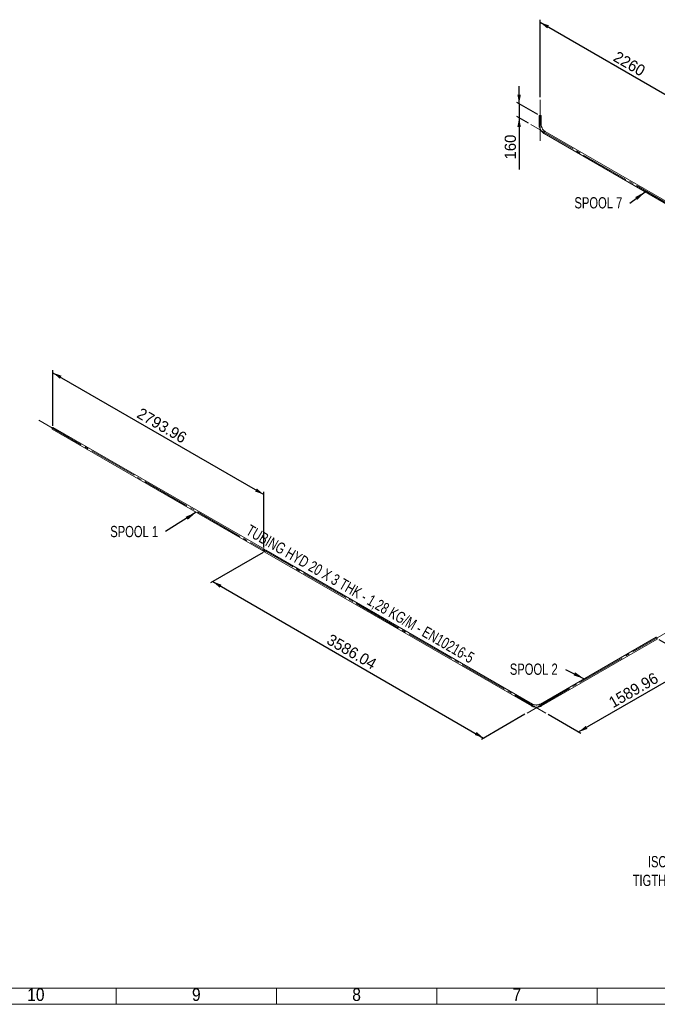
# Paper-space layout 'Hoja3' of a CAD drawing. Header units: millimetres. Extents: x 450 to 25135, y 150 to 17673.
# Tile 5 of 21: x 10361 to 16328, y 150 to 9361. Entities that reach past the tile are written whole.
import ezdxf

# ---------------------------------------------------------------- set-up
doc = ezdxf.new("R2010")
doc.units = ezdxf.units.MM
doc.linetypes.add('SLD-Centrada-trazos-largos', pattern=[19.05, 15.24, -1.27, 1.27, -1.27])
doc.linetypes.add('SLD-Continua', pattern=[0])
doc.layers.add('COTAS', color=1, linetype='SLD-Continua')
doc.styles.add('SLDTEXTSTYLE3', font='GOTHIC.TTF', dxfattribs={"width": 0.913})
doc.styles.add('SLDTEXTSTYLE6', font='ARIALN.TTF', dxfattribs={"width": 0.87})
doc.styles.add('SLDTEXTSTYLE8', font='ARIAL.TTF', dxfattribs={"width": 0.948})
doc.styles.get("Standard").update_dxf_attribs({"font": 'ARIALN.TTF'})
doc.dimstyles.new('SLDDIMSTYLE2', dxfattribs={"dimtxt": 105, "dimasz": 105, "dimexe": 0, "dimexo": 0.0625, "dimgap": 26.25, "dimtad": 1, "dimlfac": 0.857143, "dimrnd": 1e-09, "dimzin": 12, "dimdsep": 46, "dimtxsty": 'SLDTEXTSTYLE8', "dimsah": 1, "dimcen": 0.09, "dimadec": 0, "dimazin": 3, "dimtfac": 1, "dimtmove": 0, "dimatfit": 0, "dimfxl": 1, "dimfrac": 2, "dimtolj": 1, "dimtzin": 12, "dimarcsym": 0})
doc.dimstyles.new('SLDDIMSTYLE3', dxfattribs={"dimtxt": 105, "dimasz": 105, "dimexe": 0, "dimexo": 0.0625, "dimgap": 26.25, "dimtad": 1, "dimlfac": 0.857143, "dimrnd": 1e-09, "dimzin": 12, "dimdsep": 46, "dimtxsty": 'SLDTEXTSTYLE8', "dimsah": 1, "dimcen": 0.09, "dimadec": 0, "dimazin": 3, "dimtfac": 1, "dimtofl": 0, "dimtmove": 0, "dimatfit": 3, "dimfxl": 1, "dimfrac": 2, "dimtolj": 1, "dimtzin": 12, "dimarcsym": 0})
doc.dimstyles.new('SLDDIMSTYLE4', dxfattribs={"dimtxt": 0.18, "dimasz": 105, "dimexe": 0, "dimexo": 0.0625, "dimgap": 0, "dimtad": 0, "dimtih": 1, "dimtoh": 1, "dimdec": 0, "dimrnd": 1e-09, "dimzin": 0, "dimdsep": 46, "dimtxsty": 'Standard', "dimsah": 1, "dimcen": 0.09, "dimadec": 0, "dimazin": 0, "dimtfac": 105, "dimtdec": 0, "dimtofl": 0, "dimtmove": 0, "dimatfit": 3, "dimfxl": 1, "dimfrac": 2, "dimtolj": 1, "dimtzin": 0, "dimarcsym": 0})

# ---------------------------------------------------------------- blocks, each defined once
blk = doc.blocks.new('_D_73')
at = {"layer": 'COTAS', "ltscale": 30}
for p, q in [((10670.9, 5562.5), (10670.9, 6083.2)), ((10670.9, 6058.7), (12646.5, 4918.2)), ((12646.5, 4422), (12646.5, 4942.7))]:
    blk.add_line(p, q, dxfattribs=at)
for points in [[(10670.9, 6058.7), (10737, 6001.8), (10753.2, 6029.8)], [(12646.5, 4918.2), (12580.3, 4975), (12564.2, 4947)]]:
    blk.add_solid(points, dxfattribs=at)
at = {"layer": 'COTAS', "ltscale": 30, "insert": (11500.6, 5736), "char_height": 105, "attachment_point": 1, "rotation": 330.00269, "style": 'SLDTEXTSTYLE8'}
blk.add_mtext('2793.96', dxfattribs=at)
blk = doc.blocks.new('_D_74')
at = {"layer": 'COTAS', "ltscale": 30}
for p, q in [((12639.4, 4377.1), (12145.8, 4092.1)), ((12167, 4104.4), (14702.8, 2640.5)), ((15087.7, 2862.7), (14681.5, 2628.3))]:
    blk.add_line(p, q, dxfattribs=at)
for points in [[(12167, 4104.4), (12233.2, 4047.5), (12249.4, 4075.5)], [(14702.8, 2640.5), (14636.6, 2697.4), (14620.4, 2669.4)]]:
    blk.add_solid(points, dxfattribs=at)
at = {"layer": 'COTAS', "ltscale": 30, "insert": (13276.8, 3620), "char_height": 105, "attachment_point": 1, "rotation": 330.00269, "style": 'SLDTEXTSTYLE8'}
blk.add_mtext('3586.04', dxfattribs=at)
blk = doc.blocks.new('_D_75')
at = {"layer": 'COTAS', "ltscale": 30}
for p, q in [((16341.8, 3562.3), (16737, 3334.1)), ((15591.5, 2697.4), (16715.8, 3346.4)), ((15305, 2862.7), (15612.7, 2685.1))]:
    blk.add_line(p, q, dxfattribs=at)
for points in [[(16715.8, 3346.4), (16633.5, 3317.5), (16649.6, 3289.5)], [(15591.5, 2697.4), (15673.8, 2726.2), (15657.7, 2754.2)]]:
    blk.add_solid(points, dxfattribs=at)
at = {"layer": 'COTAS', "ltscale": 30, "insert": (15860.2, 3008.8), "char_height": 105, "attachment_point": 1, "rotation": 29.99731, "style": 'SLDTEXTSTYLE8'}
blk.add_mtext('1589.96', dxfattribs=at)
blk = doc.blocks.new('_D_84')
at = {"layer": 'COTAS', "ltscale": 30}
for p, q in [((15231, 8634.8), (15231, 9360.7)), ((15231, 9336.2), (16829.1, 8413.7)), ((16829.1, 8145.1), (16829.1, 8438.2))]:
    blk.add_line(p, q, dxfattribs=at)
for points in [[(15231, 9336.2), (15297.2, 9279.4), (15313.3, 9307.3)], [(16829.1, 8413.7), (16762.9, 8470.5), (16746.7, 8442.6)]]:
    blk.add_solid(points, dxfattribs=at)
at = {"layer": 'COTAS', "ltscale": 30, "insert": (15958.8, 9072.4), "char_height": 105, "attachment_point": 1, "rotation": 330.00269, "style": 'SLDTEXTSTYLE8'}
blk.add_mtext('2260', dxfattribs=at)
blk = doc.blocks.new('_D_85')
at = {"layer": 'COTAS', "ltscale": 30}
for p, q in [((15034.6, 8573.7), (15034.6, 8738.6)), ((15209.8, 8472.6), (15013.4, 8586)), ((15034.6, 8573.7), (15034.6, 8443.1)), ((15122.3, 8392.4), (15013.4, 8455.3)), ((15034.6, 8443.1), (15034.6, 7960.6))]:
    blk.add_line(p, q, dxfattribs=at)
for points in [[(15034.6, 8573.7), (15050.8, 8659.5), (15018.5, 8659.5)], [(15034.6, 8443.1), (15018.5, 8357.3), (15050.8, 8357.3)]]:
    blk.add_solid(points, dxfattribs=at)
at = {"layer": 'COTAS', "ltscale": 30, "insert": (14899.3, 8053.6), "char_height": 105, "attachment_point": 1, "rotation": 90, "style": 'SLDTEXTSTYLE8'}
blk.add_mtext('160', dxfattribs=at)
blk = doc.blocks.new('SW_NOTE_0_61')
at = {"layer": 'COTAS', "color": 0, "ltscale": 30, "insert": (-518, 53.3), "char_height": 105, "attachment_point": 1, "style": 'SLDTEXTSTYLE6'}
blk.add_mtext('SPOOL 1', dxfattribs=at)
blk = doc.blocks.new('SW_NOTE_0_62')
at = {"layer": 'COTAS', "color": 0, "ltscale": 30, "insert": (-521.1, 54), "char_height": 105, "attachment_point": 1, "style": 'SLDTEXTSTYLE6'}
blk.add_mtext('SPOOL 2', dxfattribs=at)
blk = doc.blocks.new('SW_NOTE_0_67')
at = {"layer": 'COTAS', "color": 0, "ltscale": 30, "insert": (-518.7, 55.2), "char_height": 105, "attachment_point": 1, "style": 'SLDTEXTSTYLE6'}
blk.add_mtext('SPOOL 7', dxfattribs=at)

psp = doc.layouts.new('Hoja3')

# ---------------------------------------------------------------- linework, layer by layer
at = {"color": 7, "linetype": 'SLD-Continua', "lineweight": 18, "ltscale": 30}
for p, q in [((15221.001, 8460.34), (15221.001, 8378.686)), ((15241.001, 8378.686), (15241.001, 8460.34)), ((15268.428, 8296.541), (16723.759, 7456.396)), ((16733.759, 7473.717), (15278.427, 8313.862)), ((10665.87, 5529.326), (12641.498, 4388.82)), ((12651.497, 4406.141), (10675.869, 5546.647)), ((12655.64, 4380.656), (15148.927, 2941.312)), ((15158.926, 2958.633), (12665.639, 4397.977)), ((16315.624, 3583.169), (15233.779, 2958.633)), ((15243.779, 2941.312), (16325.624, 3565.848)), ((24930, 300), (600, 300)), ((11265, 300), (11265, 150)), ((12765, 299.97), (12765, 300.03)), ((12765, 300), (12765, 150)), ((14265, 300), (14265, 150)), ((15765, 300), (15765, 150)), ((25080, 150), (450, 150))]:
    psp.add_line(p, q, dxfattribs=at)
at = {"color": 7, "linetype": 'SLD-Continua', "lineweight": 18, "ltscale": 30, "flags": 128}
for points in [[(15231.872, 8466.091), (15229.971, 8466.083), (15228.107, 8465.866), (15226.348, 8465.45), (15224.757, 8464.85), (15223.392, 8464.086), (15222.301, 8463.187), (15221.525, 8462.185), (15221.092, 8461.117), (15221.016, 8460.02), (15221.302, 8458.935), (15221.938, 8457.901), (15222.901, 8456.955), (15224.158, 8456.131), (15225.661, 8455.459), (15227.358, 8454.964), (15229.186, 8454.663), (15231.08, 8454.568), (15232.971, 8454.681), (15234.791, 8454.998), (15236.474, 8455.509), (15237.959, 8456.194), (15239.192, 8457.029), (15240.13, 8457.984), (15240.737, 8459.024), (15240.993, 8460.111), (15240.887, 8461.207), (15240.424, 8462.272), (15239.621, 8463.266), (15238.506, 8464.155), (15237.12, 8464.906), (15235.512, 8465.492), (15233.742, 8465.892), (15231.872, 8466.091)], [(15231.611, 8464.366), (15230.044, 8464.343), (15228.525, 8464.12), (15227.13, 8463.707), (15225.929, 8463.126), (15224.983, 8462.404), (15224.338, 8461.58), (15224.027, 8460.693), (15224.066, 8459.788), (15224.453, 8458.911), (15225.168, 8458.106), (15226.176, 8457.413), (15227.425, 8456.866), (15228.854, 8456.494), (15230.391, 8456.315), (15231.958, 8456.337), (15233.477, 8456.561), (15234.872, 8456.973), (15236.072, 8457.555), (15237.019, 8458.276), (15237.664, 8459.101), (15237.974, 8459.988), (15237.935, 8460.893), (15237.548, 8461.77), (15236.833, 8462.575), (15235.826, 8463.268), (15234.576, 8463.815), (15233.147, 8464.187), (15231.611, 8464.366)], [(15221.001, 8378.686), (15221.037, 8376.475), (15221.294, 8372.302), (15221.793, 8368.06), (15222.529, 8363.766), (15223.494, 8359.439), (15224.682, 8355.098), (15226.086, 8350.759), (15227.696, 8346.441), (15229.505, 8342.162), (15231.505, 8337.937), (15233.686, 8333.785), (15236.039, 8329.722), (15238.554, 8325.764), (15241.221, 8321.929), (15244.031, 8318.233), (15246.971, 8314.692), (15250.033, 8311.32), (15253.204, 8308.133), (15256.475, 8305.145), (15259.835, 8302.372), (15263.273, 8299.827), (15266.777, 8297.525), (15268.428, 8296.541)], [(15241.001, 8378.686), (15240.862, 8377.729), (15240.37, 8376.669), (15239.54, 8375.682), (15238.4, 8374.803), (15236.994, 8374.065), (15235.37, 8373.494), (15233.589, 8373.11), (15231.714, 8372.928), (15229.814, 8372.954), (15227.956, 8373.188), (15226.208, 8373.62), (15224.634, 8374.235), (15223.29, 8375.011), (15222.224, 8375.92), (15221.476, 8376.929), (15221.071, 8378.001), (15221.001, 8378.686)], [(15241.001, 8378.692), (15240.975, 8378.274), (15240.66, 8377.192), (15239.996, 8376.164), (15239.006, 8375.227), (15237.727, 8374.415), (15236.205, 8373.757), (15234.495, 8373.277), (15232.659, 8372.993), (15230.763, 8372.915), (15228.875, 8373.045), (15227.064, 8373.38), (15225.396, 8373.906), (15223.93, 8374.604)], [(15278.427, 8313.862), (15277.086, 8314.666), (15274.49, 8316.389), (15271.868, 8318.353), (15269.244, 8320.548), (15266.637, 8322.964), (15264.068, 8325.588), (15261.557, 8328.405), (15259.123, 8331.396), (15256.786, 8334.543), (15254.561, 8337.825), (15252.466, 8341.221), (15250.514, 8344.707), (15248.72, 8348.26), (15247.095, 8351.855), (15245.649, 8355.465), (15244.392, 8359.067), (15243.329, 8362.633), (15242.464, 8366.138), (15241.801, 8369.556), (15241.338, 8372.862), (15241.074, 8376.032), (15241.001, 8378.686)], [(15266.356, 8301.12), (15266.484, 8302.739), (15266.863, 8304.447), (15267.479, 8306.182), (15268.31, 8307.882), (15269.326, 8309.485), (15270.49, 8310.933), (15271.76, 8312.174), (15273.091, 8313.164), (15274.433, 8313.865), (15275.74, 8314.253), (15276.963, 8314.314), (15278.058, 8314.046), (15278.427, 8313.862)], [(15268.429, 8296.54), (15267.869, 8296.945), (15267.142, 8297.832), (15266.643, 8298.984), (15266.388, 8300.362), (15266.388, 8301.914), (15266.643, 8303.585), (15267.142, 8305.315), (15267.869, 8307.04), (15268.797, 8308.699), (15269.892, 8310.232), (15271.114, 8311.583), (15272.421, 8312.703), (15273.764, 8313.552), (15275.094, 8314.099), (15276.365, 8314.325), (15277.529, 8314.221), (15278.435, 8313.858)], [(10665.87, 5529.326), (10665.175, 5529.858), (10664.484, 5530.791), (10664.025, 5531.984), (10663.812, 5533.395), (10663.855, 5534.971), (10664.151, 5536.656), (10664.69, 5538.389), (10665.452, 5540.108)], [(10665.452, 5540.108), (10666.41, 5541.75), (10667.53, 5543.256), (10668.77, 5544.571), (10670.085, 5545.649), (10671.429, 5546.45), (10672.753, 5546.944), (10674.009, 5547.115), (10675.151, 5546.956), (10675.869, 5546.647)], [(12653.568, 4401.563), (12653.44, 4403.034), (12653.062, 4404.305), (12652.446, 4405.329), (12651.615, 4406.07), (12650.599, 4406.5), (12649.435, 4406.604), (12648.164, 4406.378), (12646.834, 4405.831), (12645.491, 4404.982), (12644.184, 4403.862), (12642.962, 4402.511), (12641.867, 4400.978), (12640.939, 4399.319), (12640.212, 4397.594), (12639.713, 4395.864), (12639.458, 4394.193), (12639.458, 4392.641), (12639.713, 4391.263), (12640.212, 4390.111), (12640.939, 4389.224), (12641.867, 4388.636), (12642.962, 4388.368), (12644.184, 4388.429), (12645.491, 4388.817), (12646.834, 4389.519), (12648.164, 4390.508), (12649.435, 4391.749), (12650.599, 4393.197), (12651.615, 4394.8), (12652.446, 4396.5), (12653.062, 4398.235), (12653.44, 4399.943), (12653.568, 4401.563)], [(12651.447, 4400.338), (12651.323, 4401.538), (12650.957, 4402.535), (12650.367, 4403.278), (12649.583, 4403.731), (12648.645, 4403.87), (12647.599, 4403.689), (12646.497, 4403.196), (12645.396, 4402.417), (12644.35, 4401.39), (12643.411, 4400.168), (12642.627, 4398.81), (12642.038, 4397.386), (12641.672, 4395.967), (12641.547, 4394.623), (12641.672, 4393.423), (12642.038, 4392.426), (12642.627, 4391.683), (12643.411, 4391.23), (12644.35, 4391.091), (12645.396, 4391.272), (12646.497, 4391.765), (12647.599, 4392.544), (12648.645, 4393.571), (12649.583, 4394.793), (12650.367, 4396.151), (12650.957, 4397.575), (12651.323, 4398.994), (12651.447, 4400.338)], [(12653.568, 4385.234), (12653.696, 4386.853), (12654.075, 4388.562), (12654.691, 4390.297), (12655.522, 4391.997), (12656.538, 4393.6), (12657.702, 4395.048), (12658.972, 4396.289), (12660.303, 4397.278), (12661.646, 4397.98), (12662.952, 4398.368), (12664.175, 4398.429), (12665.27, 4398.161), (12665.639, 4397.977)], [(16315.624, 3583.169), (16316.522, 3583.528), (16317.687, 3583.632), (16318.957, 3583.406), (16320.288, 3582.859), (16321.63, 3582.01), (16322.937, 3580.89), (16324.16, 3579.539), (16325.255, 3578.006), (16326.182, 3576.347), (16326.909, 3574.622), (16327.409, 3572.892), (16327.663, 3571.221), (16327.663, 3569.669), (16327.409, 3568.291), (16326.909, 3567.139), (16326.182, 3566.252), (16325.624, 3565.848)], [(15158.923, 2958.635), (15158.297, 2958.914), (15157.166, 2959.101), (15155.918, 2958.957), (15154.598, 2958.489), (15153.254, 2957.713), (15151.934, 2956.657), (15150.686, 2955.36), (15149.555, 2953.868), (15148.582, 2952.235), (15147.802, 2950.52), (15147.244, 2948.786), (15146.927, 2947.094), (15146.863, 2945.507), (15147.054, 2944.081), (15147.494, 2942.867), (15148.166, 2941.911), (15148.928, 2941.311)], [(15159.016, 2958.579), (15158.028, 2958.992), (15156.864, 2959.096), (15155.593, 2958.87), (15154.263, 2958.323), (15152.92, 2957.474), (15151.613, 2956.354), (15150.391, 2955.003), (15149.296, 2953.47), (15148.368, 2951.811), (15147.641, 2950.086), (15147.141, 2948.356), (15146.887, 2946.685), (15146.887, 2945.133), (15147.141, 2943.755), (15147.641, 2942.603), (15148.368, 2941.716), (15148.927, 2941.312)], [(15233.779, 2958.633), (15232.413, 2957.874), (15229.622, 2956.487), (15226.611, 2955.199), (15223.397, 2954.024), (15220.001, 2952.975), (15216.444, 2952.062), (15212.749, 2951.296), (15208.942, 2950.684), (15205.048, 2950.233), (15201.093, 2949.947), (15197.104, 2949.831), (15193.109, 2949.884), (15189.135, 2950.106), (15185.21, 2950.496), (15181.36, 2951.05), (15177.612, 2951.761), (15173.992, 2952.623), (15170.525, 2953.627), (15167.233, 2954.761), (15164.138, 2956.013), (15161.261, 2957.369), (15158.926, 2958.633)], [(15243.687, 2941.261), (15244.539, 2941.911), (15245.211, 2942.867), (15245.651, 2944.081), (15245.842, 2945.507), (15245.778, 2947.094), (15245.461, 2948.786), (15244.903, 2950.52), (15244.123, 2952.235), (15243.15, 2953.868), (15242.019, 2955.36), (15240.771, 2956.657), (15239.451, 2957.713), (15238.107, 2958.489), (15236.787, 2958.957), (15235.539, 2959.101), (15234.408, 2958.914), (15233.779, 2958.633)], [(15243.778, 2941.312), (15244.123, 2941.54), (15244.903, 2942.355), (15245.461, 2943.444), (15245.778, 2944.77), (15245.842, 2946.284), (15245.651, 2947.931), (15245.211, 2949.652), (15244.539, 2951.384), (15243.659, 2953.065), (15242.602, 2954.635), (15241.407, 2956.036), (15240.117, 2957.218), (15238.779, 2958.138)], [(15148.927, 2941.312), (15150.859, 2940.238), (15154.602, 2938.374), (15158.525, 2936.686), (15162.612, 2935.176), (15166.841, 2933.849), (15171.195, 2932.708), (15175.654, 2931.754), (15180.198, 2930.99), (15184.809, 2930.417), (15189.468, 2930.036), (15194.154, 2929.849), (15198.849, 2929.855), (15203.534, 2930.055), (15208.189, 2930.447), (15212.794, 2931.032), (15217.332, 2931.808), (15221.783, 2932.773), (15226.129, 2933.926), (15230.351, 2935.265), (15234.433, 2936.788), (15238.356, 2938.492), (15242.102, 2940.376), (15243.779, 2941.312)]]:
    psp.add_lwpolyline(points, dxfattribs=at)
at = {"color": 7, "linetype": 'SLD-Continua', "lineweight": 18, "ltscale": 900}
for centre, radius, start, end in [((15225.808, 8379.044), 4.821, 184.2787407, 247.0661011), ((15271.282, 8300.591), 4.955, 173.8708823, 234.8169373), ((12658.494, 4384.705), 4.955, 173.8708823, 234.8169373), ((15235.873, 2954.288), 4.824, 52.9538808, 115.6079607)]:
    psp.add_arc(centre, radius, start, end, dxfattribs=at)
at = {"layer": 'COTAS', "linetype": 'SLD-Centrada-trazos-largos', "lineweight": 18, "ltscale": 30}
for p, q in [((15231.001, 8610.34), (15231.001, 8228.686)), ((15143.52, 8380.196), (16916.543, 7356.651)), ((15108.872, 2874.979), (19981.851, 5688.09)), ((10540.962, 5612.98), (15283.833, 2874.979))]:
    psp.add_line(p, q, dxfattribs=at)
at = {"layer": 'COTAS', "ltscale": 30}
for p, q in [((16070.925, 7645.283), (16215.385, 7750.505)), ((15468.825, 3283.556), (15644.582, 3194.568))]:
    psp.add_line(p, q, dxfattribs=at)
for points in [[(16215.385, 7750.505), (16121.002, 7701.743), (16140.023, 7675.628)], [(15644.582, 3194.568), (15558.202, 3256.409), (15543.608, 3227.586)]]:
    psp.add_solid(points, dxfattribs=at)

# ---------------------------------------------------------------- block references
for name, p in [('SW_NOTE_0_67', (16070.925, 7645.283)), ('SW_NOTE_0_61', (11726.701, 4571.771)), ('SW_NOTE_0_62', (15468.825, 3283.556))]:
    psp.add_blockref(name, p, dxfattribs=at)

# ---------------------------------------------------------------- texts
at = {"color": 7, "linetype": 'Continuous', "lineweight": 0, "ltscale": 30, "attachment_point": 2, "style": 'SLDTEXTSTYLE3'}
for s, insert, char_height in [('10', (10512.602, 300.409), 119.0625), ('9', (12013.801, 300.409), 119.062), ('8', (13513.801, 300.409), 119.062), ('7', (15013.801, 300.409), 119.062)]:
    psp.add_mtext(s, dxfattribs=dict(at, insert=insert, char_height=char_height))
at = {"layer": 'COTAS', "ltscale": 30, "insert": (13574.28, 4034.44), "char_height": 105, "attachment_point": 2, "rotation": 330, "style": 'SLDTEXTSTYLE6'}
psp.add_mtext('TUBING HYD 20 X 3 THK - 1,28 KG/M - EN10216-5', dxfattribs=at)
at = {"layer": 'COTAS', "ltscale": 30, "insert": (16678.106, 1711.819), "char_height": 105, "attachment_point": 2, "style": 'SLDTEXTSTYLE6'}
psp.add_mtext('(1:30)^JISOMETRIC VIEW^JTIGTHEN DOOR LINE B', dxfattribs=at)

# ---------------------------------------------------------------- dimensions: what is measured, and where the dimension line sits
at = {"layer": 'COTAS', "ltscale": 30}
for base, p1, p2, angle, dimstyle, picture, middle in [((16829.062, 8413.68), (15231.001, 8610.34), (16829.062, 8120.566), 330.0026883, 'SLDDIMSTYLE3', '_D_84', (16030.031, 8874.95)), ((15034.6062, 8443.07), (15231.0007, 8460.3404), (15143.5198, 8380.1955), 90, 'SLDDIMSTYLE2', '_D_85', (15034.6062, 8173.8974)), ((12646.497, 4918.169), (10670.869, 5537.986), (12646.497, 4397.481), 330.0026883, 'SLDDIMSTYLE3', '_D_73', (11658.683, 5488.421)), ((14702.755, 2640.533), (12660.639, 4389.316), (15108.872, 2874.979), 330.0026883, 'SLDDIMSTYLE3', '_D_74', (13434.898, 3372.451)), ((16715.776, 3346.392), (15283.833, 2874.979), (16320.624, 3574.509), 29.9973117, 'SLDDIMSTYLE3', '_D_75', (16153.64, 3021.878))]:
    dim = psp.add_linear_dim(base=base, p1=p1, p2=p2, angle=angle, dimstyle=dimstyle, dxfattribs=at)
    dim.commit()
    dim.dimension.update_dxf_attribs({"geometry": picture, "text_midpoint": middle, "dimtype": 160})

# ---------------------------------------------------------------- leaders
psp.add_leader([(12013.084, 4752.84), (11726.701, 4571.771)], dimstyle='SLDDIMSTYLE4', dxfattribs=at)

doc.saveas('drawing.dxf')
